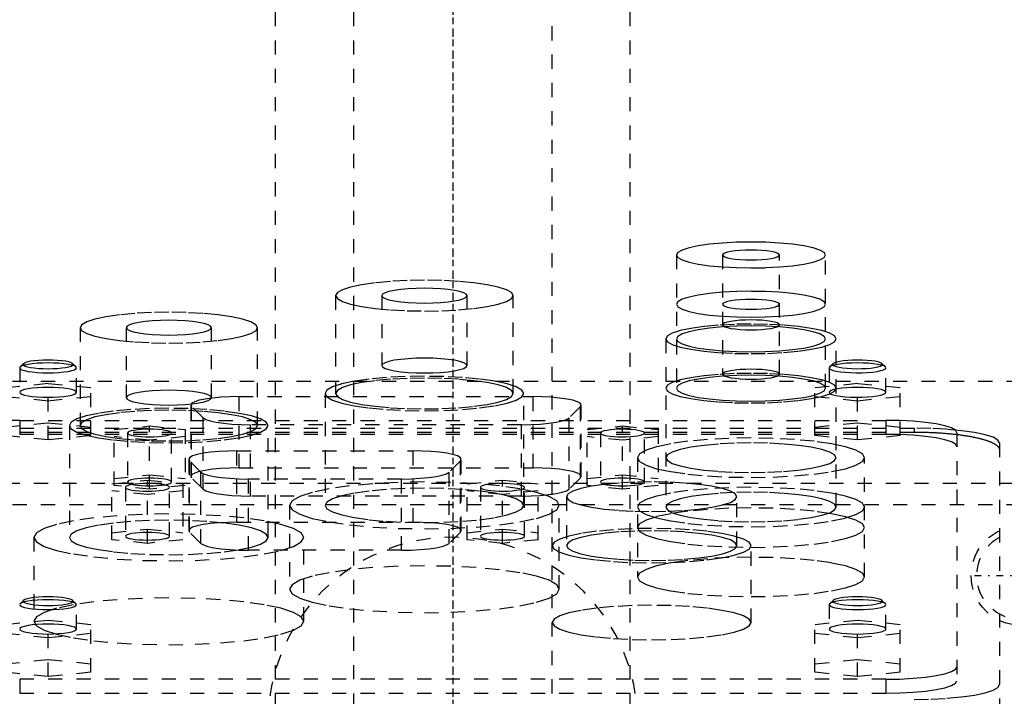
# Model space of a CAD drawing. Extents: x -125 to 125, y -136 to 715.
# Tile 9 of 12: x -30 to 39, y 296 to 344. Entities that reach past the tile are written whole.
import ezdxf

# ---------------------------------------------------------------- set-up
doc = ezdxf.new("R2010")
doc.units = 0
doc.linetypes.add('CENTER', pattern=[1.5, 0.45, -0.5, 0.05, -0.5])
doc.linetypes.add('DASHED', pattern=[2, 1, -1])
doc.layers.add('AM_3', color=7, linetype='DASHED')
doc.layers.add('AM_7', color=7, linetype='CENTER')

msp = doc.modelspace()

# ---------------------------------------------------------------- linework, layer by layer
at = {"layer": 'AM_3', "color": 6, "linetype": 'DASHED'}
for p, q in [((-7, 676.5), (-7, -97.5)), ((7, -97.5), (7, 676.5)), ((-12.5, 664.5), (-12.5, -56.5)), ((12.5, -56.5), (12.5, 664.5)), ((15.75, 327.383), (15.75, 318.001)), ((19, 327.383), (19, 318.986)), ((23, 318.986), (23, 327.383)), ((26.25, 318.001), (26.25, 327.383)), ((-8.25, 324.519), (-8.25, 317.625)), ((-5, 324.519), (-5, 319.595)), ((1, 319.595), (1, 324.519)), ((4.25, 317.625), (4.25, 324.519)), ((-26.25, 322.262), (-26.25, 315.368)), ((-23, 322.262), (-23, 317.337)), ((-17, 317.337), (-17, 322.262)), ((-13.75, 315.368), (-13.75, 322.262)), ((15, 321.474), (15, 309.63)), ((27, 309.63), (27, 321.474)), ((-30.223, 319.732), (-30.469, 319.493)), ((-26.531, 319.493), (-26.777, 319.732)), ((26.777, 319.732), (26.531, 319.493)), ((30.469, 319.493), (30.223, 319.732)), ((-30.5, 319.432), (-30.5, 317.709)), ((-26.5, 317.709), (-26.5, 319.432)), ((26.5, 319.432), (26.5, 317.709)), ((30.5, 317.709), (30.5, 319.432)), ((-45, 318.5), (45, 318.5)), ((-28.5, 318.32), (-31.5, 318.019)), ((-28.5, 314.359), (-28.5, 318.32)), ((-25.5, 318.019), (-28.5, 318.32)), ((28.5, 318.32), (25.5, 318.019)), ((28.5, 314.359), (28.5, 318.32)), ((31.5, 318.019), (28.5, 318.32)), ((-25.5, 314.66), (-25.5, 318.019)), ((-9, 317.625), (-9, 309.747)), ((5, 309.747), (5, 317.625)), ((25.5, 314.66), (25.5, 318.019)), ((31.5, 314.66), (31.5, 318.019)), ((-31.5, 317.417), (-28.5, 317.117)), ((-28.5, 317.117), (-25.5, 317.417)), ((-15.048, 317.404), (5.648, 317.404)), ((-15.048, 312.382), (-15.048, 317.404)), ((5.648, 312.382), (5.648, 317.404)), ((25.5, 317.417), (28.5, 317.117)), ((28.5, 317.117), (31.5, 317.417)), ((-18.448, 316.814), (-18.448, 311.791)), ((-18.396, 311.689), (-18.396, 316.711)), ((-17.585, 315.912), (-18.396, 316.711)), ((8.996, 316.711), (8.185, 315.912)), ((8.996, 311.689), (8.996, 316.711)), ((9.048, 311.791), (9.048, 316.814)), ((-31.5, 315.262), (-28.5, 315.563)), ((-30.5, 315.733), (30.5, 315.733)), ((-30.5, 315.733), (-30.5, 314.748)), ((-28.5, 315.563), (-25.5, 315.262)), ((-17.585, 310.89), (-17.585, 315.912)), ((8.185, 310.89), (8.185, 315.912)), ((25.5, 315.262), (28.5, 315.563)), ((28.5, 315.563), (31.5, 315.262)), ((30.5, 315.733), (30.5, 314.748)), ((-32.5, 315.182), (32.5, 315.182)), ((-32.5, 314.91), (32.5, 314.91)), ((-27, 315.368), (-27, 307.489)), ((-23.85, 315.089), (-21.35, 315.34)), ((-23.85, 311.141), (-23.85, 315.089)), ((-22.9, 314.839), (-22.9, 311.392)), ((-21.35, 315.34), (-18.85, 315.089)), ((-21.35, 310.891), (-21.35, 315.34)), ((-19.8, 311.392), (-19.8, 314.839)), ((-18.85, 315.089), (-18.85, 311.141)), ((-14.237, 310.402), (-14.237, 315.425)), ((4.837, 315.425), (-14.237, 315.425)), ((-13, 307.489), (-13, 315.368)), ((4.837, 310.402), (4.837, 315.425)), ((9.45, 315.089), (11.95, 315.34)), ((9.45, 311.141), (9.45, 315.089)), ((10.4, 314.839), (10.4, 311.392)), ((11.95, 315.34), (14.45, 315.089)), ((11.95, 310.891), (11.95, 315.34)), ((13.5, 311.392), (13.5, 314.839)), ((14.45, 315.089), (14.45, 311.141)), ((32.5, 315.182), (32.5, 314.91)), ((35.5, 314.865), (35.5, 297.383)), ((-28.5, 314.359), (-31.5, 314.66)), ((30.5, 314.748), (-30.5, 314.748)), ((-25.5, 314.66), (-28.5, 314.359)), ((-21.35, 314.337), (-23.85, 314.588)), ((-18.85, 314.588), (-21.35, 314.337)), ((11.95, 314.337), (9.45, 314.588)), ((14.45, 314.588), (11.95, 314.337)), ((28.5, 314.359), (25.5, 314.66)), ((31.5, 314.66), (28.5, 314.359)), ((38.5, 314.14), (38.5, 286.634)), ((-15.198, 313.584), (-2.802, 313.584)), ((-15.198, 308.561), (-15.198, 313.584)), ((-2.802, 308.561), (-2.802, 313.584)), ((-18.598, 312.994), (-18.598, 307.971)), ((-18.546, 307.868), (-18.546, 312.891)), ((-17.735, 312.092), (-18.546, 312.891)), ((0.546, 312.891), (-0.265, 312.092)), ((0.546, 307.868), (0.546, 312.891)), ((0.598, 307.971), (0.598, 312.994)), ((13, 313.103), (13, 304.706)), ((29, 304.706), (29, 313.103)), ((-17.735, 307.07), (-17.735, 312.092)), ((-15.048, 312.382), (5.648, 312.382)), ((-0.265, 307.07), (-0.265, 312.092)), ((-24, 311.269), (-21.5, 311.52)), ((-23.85, 311.642), (-21.35, 311.893)), ((-21.5, 311.52), (-19, 311.269)), ((-21.5, 307.07), (-21.5, 311.52)), ((-21.35, 311.893), (-18.85, 311.642)), ((-17.585, 310.89), (-18.396, 311.689)), ((-14.387, 306.582), (-14.387, 311.604)), ((-3.613, 311.604), (-14.387, 311.604)), ((-3.613, 306.582), (-3.613, 311.604)), ((1, 311.269), (3.5, 311.52)), ((3.5, 311.52), (6, 311.269)), ((3.5, 307.07), (3.5, 311.52)), ((8.996, 311.689), (8.185, 310.89)), ((9.45, 311.642), (11.95, 311.893)), ((11.95, 311.893), (14.45, 311.642)), ((-47.497, 311.3), (47.497, 311.3)), ((-24, 307.321), (-24, 311.269)), ((-21.5, 310.517), (-24, 310.768)), ((-21.35, 310.891), (-23.85, 311.141)), ((-23.05, 311.018), (-23.05, 307.572)), ((-19, 310.768), (-21.5, 310.517)), ((-18.85, 311.141), (-21.35, 310.891)), ((-19.95, 307.572), (-19.95, 311.018)), ((-19, 311.269), (-19, 307.321)), ((1, 307.321), (1, 311.269)), ((3.5, 310.517), (1, 310.768)), ((1.95, 311.018), (1.95, 307.572)), ((6, 310.768), (3.5, 310.517)), ((5.05, 307.572), (5.05, 311.018)), ((6, 307.321), (6, 311.269)), ((11.95, 310.891), (9.45, 311.141)), ((14.45, 311.141), (11.95, 310.891)), ((4.837, 310.402), (-14.237, 310.402)), ((8, 310.357), (8, 306.91)), ((20, 306.91), (20, 310.357)), ((-43, 309.8), (44, 309.8)), ((-11.5, 309.747), (-11.5, 303.838)), ((7.5, 303.838), (7.5, 309.747)), ((-15.198, 308.561), (-2.802, 308.561)), ((-24, 307.822), (-21.5, 308.073)), ((-21.5, 308.073), (-19, 307.822)), ((-17.735, 307.07), (-18.546, 307.868)), ((0.546, 307.868), (-0.265, 307.07)), ((1, 307.822), (3.5, 308.073)), ((3.5, 308.073), (6, 307.822)), ((-29.5, 307.489), (-29.5, 301.581)), ((-21.5, 307.07), (-24, 307.321)), ((-19, 307.321), (-21.5, 307.07)), ((-10.5, 301.581), (-10.5, 307.489)), ((3.5, 307.07), (1, 307.321)), ((6, 307.321), (3.5, 307.07)), ((-3.613, 306.582), (-14.387, 306.582)), ((21, 301.494), (21, 306.91)), ((-30.223, 303.056), (-30.469, 302.817)), ((-26.531, 302.817), (-26.777, 303.056)), ((26.777, 303.056), (26.531, 302.817)), ((30.469, 302.817), (30.223, 303.056)), ((-30.469, 302.817), (-30.5, 302.756)), ((-26.5, 301.032), (-26.5, 302.756)), ((26.531, 302.817), (26.5, 302.756)), ((26.5, 302.756), (26.5, 301.032)), ((30.5, 301.032), (30.5, 302.756)), ((-28.5, 301.643), (-31.5, 301.342)), ((-28.5, 297.689), (-28.5, 301.643)), ((-25.5, 301.342), (-28.5, 301.643)), ((28.5, 301.643), (25.5, 301.342)), ((28.5, 297.689), (28.5, 301.643)), ((31.5, 301.342), (28.5, 301.643)), ((-25.5, 297.99), (-25.5, 301.342)), ((25.5, 297.99), (25.5, 301.342)), ((31.5, 297.99), (31.5, 301.342)), ((-31.5, 300.741), (-28.5, 300.44)), ((-28.5, 300.44), (-25.5, 300.741)), ((25.5, 300.741), (28.5, 300.44)), ((28.5, 300.44), (31.5, 300.741)), ((-31.5, 298.591), (-28.5, 298.892)), ((-28.5, 298.892), (-25.5, 298.591)), ((25.5, 298.591), (28.5, 298.892)), ((28.5, 298.892), (31.5, 298.591)), ((-28.5, 297.689), (-31.5, 297.99)), ((30.5, 297.5), (-30.5, 297.5)), ((-30.5, 297.5), (-30.5, 296.515)), ((-25.5, 297.99), (-28.5, 297.689)), ((28.5, 297.689), (25.5, 297.99)), ((31.5, 297.99), (28.5, 297.689)), ((30.5, 297.5), (30.5, 296.515)), ((-30.5, 296.515), (30.5, 296.515))]:
    msp.add_line(p, q, dxfattribs=at)
for points in [[(15.75, 327.383), (15.851, 327.205), (16.15, 327.034), (16.635, 326.876), (17.288, 326.738), (18.083, 326.625), (18.991, 326.541), (19.976, 326.489), (21, 326.471), (22.024, 326.489), (23.009, 326.541), (23.917, 326.625), (24.712, 326.738), (25.365, 326.876), (25.85, 327.034), (26.149, 327.205), (26.25, 327.383), (26.149, 327.561), (25.85, 327.732), (25.365, 327.889), (24.712, 328.028), (23.917, 328.141), (23.009, 328.225), (22.024, 328.277), (21, 328.295), (19.976, 328.277), (18.991, 328.225), (18.083, 328.141), (17.288, 328.028), (16.635, 327.889), (16.15, 327.732), (15.851, 327.561)], [(19, 327.383), (19.038, 327.315), (19.152, 327.25), (19.337, 327.19), (19.586, 327.137), (19.889, 327.094), (20.235, 327.062), (20.61, 327.042), (21, 327.036), (21.39, 327.042), (21.765, 327.062), (22.111, 327.094), (22.414, 327.137), (22.663, 327.19), (22.848, 327.25), (22.962, 327.315), (23, 327.383), (22.962, 327.451), (22.848, 327.516), (22.663, 327.576), (22.414, 327.628), (22.111, 327.672), (21.765, 327.704), (21.39, 327.723), (21, 327.73), (20.61, 327.723), (20.235, 327.704), (19.889, 327.672), (19.586, 327.628), (19.337, 327.576), (19.152, 327.516), (19.038, 327.451)], [(-8.25, 324.519), (-8.13, 324.307), (-7.774, 324.104), (-7.197, 323.916), (-6.419, 323.752), (-5.472, 323.617), (-4.392, 323.516), (-3.219, 323.455), (-2, 323.434), (-0.781, 323.455), (0.392, 323.516), (1.472, 323.617), (2.419, 323.752), (3.197, 323.916), (3.774, 324.104), (4.13, 324.307), (4.25, 324.519), (4.13, 324.731), (3.774, 324.934), (3.197, 325.122), (2.419, 325.287), (1.472, 325.422), (0.392, 325.522), (-0.781, 325.584), (-2, 325.604), (-3.219, 325.584), (-4.392, 325.522), (-5.472, 325.422), (-6.419, 325.287), (-7.197, 325.122), (-7.774, 324.934), (-8.13, 324.731)], [(-5, 324.519), (-4.942, 324.418), (-4.772, 324.32), (-4.494, 324.23), (-4.121, 324.151), (-3.667, 324.086), (-3.148, 324.038), (-2.585, 324.008), (-2, 323.998), (-1.415, 324.008), (-0.852, 324.038), (-0.333, 324.086), (0.121, 324.151), (0.494, 324.23), (0.772, 324.32), (0.942, 324.418), (1, 324.519), (0.942, 324.621), (0.772, 324.719), (0.494, 324.809), (0.121, 324.888), (-0.333, 324.952), (-0.852, 325), (-1.415, 325.03), (-2, 325.04), (-2.585, 325.03), (-3.148, 325), (-3.667, 324.952), (-4.121, 324.888), (-4.494, 324.809), (-4.772, 324.719), (-4.942, 324.621)], [(15.75, 323.91), (15.851, 323.732), (16.15, 323.561), (16.635, 323.403), (17.288, 323.265), (18.083, 323.152), (18.991, 323.068), (19.976, 323.016), (21, 322.998), (22.024, 323.016), (23.009, 323.068), (23.917, 323.152), (24.712, 323.265), (25.365, 323.403), (25.85, 323.561), (26.149, 323.732), (26.25, 323.91), (26.149, 324.088), (25.85, 324.259), (25.365, 324.416), (24.712, 324.555), (23.917, 324.668), (23.009, 324.752), (22.024, 324.804), (21, 324.822), (19.976, 324.804), (18.991, 324.752), (18.083, 324.668), (17.288, 324.555), (16.635, 324.416), (16.15, 324.259), (15.851, 324.088)], [(19, 323.91), (19.038, 323.842), (19.152, 323.777), (19.337, 323.717), (19.586, 323.664), (19.889, 323.621), (20.235, 323.589), (20.61, 323.569), (21, 323.563), (21.39, 323.569), (21.765, 323.589), (22.111, 323.621), (22.414, 323.664), (22.663, 323.717), (22.848, 323.777), (22.962, 323.842), (23, 323.91), (22.962, 323.978), (22.848, 324.043), (22.663, 324.103), (22.414, 324.155), (22.111, 324.199), (21.765, 324.231), (21.39, 324.251), (21, 324.257), (20.61, 324.251), (20.235, 324.231), (19.889, 324.199), (19.586, 324.155), (19.337, 324.103), (19.152, 324.043), (19.038, 323.978)], [(-26.25, 322.262), (-26.13, 322.05), (-25.774, 321.847), (-25.197, 321.659), (-24.419, 321.495), (-23.472, 321.36), (-22.392, 321.259), (-21.219, 321.198), (-20, 321.177), (-18.781, 321.198), (-17.608, 321.259), (-16.528, 321.36), (-15.581, 321.495), (-14.803, 321.659), (-14.226, 321.847), (-13.87, 322.05), (-13.75, 322.262), (-13.87, 322.474), (-14.226, 322.677), (-14.803, 322.865), (-15.581, 323.03), (-16.528, 323.165), (-17.608, 323.265), (-18.781, 323.327), (-20, 323.347), (-21.219, 323.327), (-22.392, 323.265), (-23.472, 323.165), (-24.419, 323.03), (-25.197, 322.865), (-25.774, 322.677), (-26.13, 322.474)], [(-23, 322.262), (-22.942, 322.161), (-22.772, 322.063), (-22.494, 321.973), (-22.121, 321.894), (-21.667, 321.829), (-21.148, 321.781), (-20.585, 321.751), (-20, 321.741), (-19.415, 321.751), (-18.852, 321.781), (-18.333, 321.829), (-17.879, 321.894), (-17.506, 321.973), (-17.228, 322.063), (-17.058, 322.161), (-17, 322.262), (-17.058, 322.364), (-17.228, 322.462), (-17.506, 322.552), (-17.879, 322.631), (-18.333, 322.695), (-18.852, 322.743), (-19.415, 322.773), (-20, 322.783), (-20.585, 322.773), (-21.148, 322.743), (-21.667, 322.695), (-22.121, 322.631), (-22.494, 322.552), (-22.772, 322.462), (-22.942, 322.364)], [(15, 321.474), (15.115, 321.271), (15.457, 321.075), (16.011, 320.895), (16.757, 320.737), (17.667, 320.608), (18.704, 320.511), (19.829, 320.452), (21, 320.432), (22.171, 320.452), (23.296, 320.511), (24.333, 320.608), (25.243, 320.737), (25.989, 320.895), (26.543, 321.075), (26.885, 321.271), (27, 321.474), (26.885, 321.677), (26.543, 321.873), (25.989, 322.053), (25.243, 322.211), (24.333, 322.34), (23.296, 322.437), (22.171, 322.496), (21, 322.516), (19.829, 322.496), (18.704, 322.437), (17.667, 322.34), (16.757, 322.211), (16.011, 322.053), (15.457, 321.873), (15.115, 321.677)], [(19, 322.459), (19.038, 322.391), (19.152, 322.326), (19.337, 322.266), (19.586, 322.213), (19.889, 322.17), (20.235, 322.138), (20.61, 322.118), (21, 322.112), (21.39, 322.118), (21.765, 322.138), (22.111, 322.17), (22.414, 322.213), (22.663, 322.266), (22.848, 322.326), (22.962, 322.391), (23, 322.459), (22.962, 322.527), (22.848, 322.592), (22.663, 322.652), (22.414, 322.704), (22.111, 322.748), (21.765, 322.78), (21.39, 322.799), (21, 322.806), (20.61, 322.799), (20.235, 322.78), (19.889, 322.748), (19.586, 322.704), (19.337, 322.652), (19.152, 322.592), (19.038, 322.527)], [(15.75, 321.474), (15.851, 321.296), (16.15, 321.125), (16.635, 320.968), (17.288, 320.829), (18.083, 320.716), (18.991, 320.632), (19.976, 320.58), (21, 320.562), (22.024, 320.58), (23.009, 320.632), (23.917, 320.716), (24.712, 320.829), (25.365, 320.968), (25.85, 321.125), (26.149, 321.296), (26.25, 321.474), (26.149, 321.652), (25.85, 321.823), (25.365, 321.981), (24.712, 322.119), (23.917, 322.232), (23.009, 322.316), (22.024, 322.368), (21, 322.386), (19.976, 322.368), (18.991, 322.316), (18.083, 322.232), (17.288, 322.119), (16.635, 321.981), (16.15, 321.823), (15.851, 321.652)], [(-26.5, 319.432), (-26.538, 319.5), (-26.652, 319.565), (-26.837, 319.625), (-27.086, 319.678), (-27.389, 319.721), (-27.735, 319.753), (-28.11, 319.773), (-28.5, 319.78), (-28.89, 319.773), (-29.265, 319.753), (-29.611, 319.721), (-29.914, 319.678), (-30.163, 319.625), (-30.348, 319.565), (-30.462, 319.5), (-30.5, 319.432), (-30.462, 319.364), (-30.348, 319.299), (-30.163, 319.239), (-29.914, 319.187), (-29.611, 319.143), (-29.265, 319.111), (-28.89, 319.092), (-28.5, 319.085), (-28.11, 319.092), (-27.735, 319.111), (-27.389, 319.143), (-27.086, 319.187), (-26.837, 319.239), (-26.652, 319.299), (-26.538, 319.364)], [(-26.75, 319.678), (-26.784, 319.738), (-26.883, 319.795), (-27.045, 319.847), (-27.263, 319.893), (-27.528, 319.931), (-27.83, 319.959), (-28.159, 319.976), (-28.5, 319.982), (-28.841, 319.976), (-29.17, 319.959), (-29.472, 319.931), (-29.737, 319.893), (-29.955, 319.847), (-30.117, 319.795), (-30.216, 319.738), (-30.25, 319.678), (-30.216, 319.619), (-30.117, 319.562), (-29.955, 319.51), (-29.737, 319.464), (-29.472, 319.426), (-29.17, 319.398), (-28.841, 319.38), (-28.5, 319.375), (-28.159, 319.38), (-27.83, 319.398), (-27.528, 319.426), (-27.263, 319.464), (-27.045, 319.51), (-26.883, 319.562), (-26.784, 319.619)], [(-5, 319.595), (-4.942, 319.493), (-4.772, 319.396), (-4.494, 319.306), (-4.121, 319.227), (-3.667, 319.162), (-3.148, 319.114), (-2.585, 319.084), (-2, 319.074), (-1.415, 319.084), (-0.852, 319.114), (-0.333, 319.162), (0.121, 319.227), (0.494, 319.306), (0.772, 319.396), (0.942, 319.493), (1, 319.595), (0.942, 319.697), (0.772, 319.794), (0.494, 319.885), (0.121, 319.963), (-0.333, 320.028), (-0.852, 320.076), (-1.415, 320.106), (-2, 320.116), (-2.585, 320.106), (-3.148, 320.076), (-3.667, 320.028), (-4.121, 319.963), (-4.494, 319.885), (-4.772, 319.794), (-4.942, 319.697)], [(15, 318.001), (15.115, 317.798), (15.457, 317.602), (16.011, 317.422), (16.757, 317.264), (17.667, 317.135), (18.704, 317.038), (19.829, 316.979), (21, 316.959), (22.171, 316.979), (23.296, 317.038), (24.333, 317.135), (25.243, 317.264), (25.989, 317.422), (26.543, 317.602), (26.885, 317.798), (27, 318.001), (26.885, 318.204), (26.543, 318.4), (25.989, 318.58), (25.243, 318.738), (24.333, 318.867), (23.296, 318.964), (22.171, 319.023), (21, 319.043), (19.829, 319.023), (18.704, 318.964), (17.667, 318.867), (16.757, 318.738), (16.011, 318.58), (15.457, 318.4), (15.115, 318.204)], [(19, 318.986), (19.038, 318.918), (19.152, 318.853), (19.337, 318.793), (19.586, 318.74), (19.889, 318.697), (20.235, 318.665), (20.61, 318.645), (21, 318.639), (21.39, 318.645), (21.765, 318.665), (22.111, 318.697), (22.414, 318.74), (22.663, 318.793), (22.848, 318.853), (22.962, 318.918), (23, 318.986), (22.962, 319.054), (22.848, 319.119), (22.663, 319.179), (22.414, 319.231), (22.111, 319.275), (21.765, 319.307), (21.39, 319.326), (21, 319.333), (20.61, 319.326), (20.235, 319.307), (19.889, 319.275), (19.586, 319.231), (19.337, 319.179), (19.152, 319.119), (19.038, 319.054)], [(-9, 317.625), (-8.865, 317.388), (-8.467, 317.16), (-7.82, 316.95), (-6.95, 316.766), (-5.889, 316.615), (-4.679, 316.502), (-3.366, 316.433), (-2, 316.41), (-0.634, 316.433), (0.679, 316.502), (1.889, 316.615), (2.95, 316.766), (3.82, 316.95), (4.467, 317.16), (4.865, 317.388), (5, 317.625), (4.865, 317.863), (4.467, 318.091), (3.82, 318.301), (2.95, 318.485), (1.889, 318.636), (0.679, 318.749), (-0.634, 318.818), (-2, 318.841), (-3.366, 318.818), (-4.679, 318.749), (-5.889, 318.636), (-6.95, 318.485), (-7.82, 318.301), (-8.467, 318.091), (-8.865, 317.863)], [(-8.25, 317.625), (-8.13, 317.414), (-7.774, 317.21), (-7.197, 317.023), (-6.419, 316.858), (-5.472, 316.723), (-4.392, 316.623), (-3.219, 316.561), (-2, 316.54), (-0.781, 316.561), (0.392, 316.623), (1.472, 316.723), (2.419, 316.858), (3.197, 317.023), (3.774, 317.21), (4.13, 317.414), (4.25, 317.625), (4.13, 317.837), (3.774, 318.041), (3.197, 318.228), (2.419, 318.393), (1.472, 318.528), (0.392, 318.628), (-0.781, 318.69), (-2, 318.711), (-3.219, 318.69), (-4.392, 318.628), (-5.472, 318.528), (-6.419, 318.393), (-7.197, 318.228), (-7.774, 318.041), (-8.13, 317.837)], [(15.75, 318.001), (15.851, 317.823), (16.15, 317.652), (16.635, 317.495), (17.288, 317.356), (18.083, 317.243), (18.991, 317.159), (19.976, 317.107), (21, 317.089), (22.024, 317.107), (23.009, 317.159), (23.917, 317.243), (24.712, 317.356), (25.365, 317.495), (25.85, 317.652), (26.149, 317.823), (26.25, 318.001), (26.149, 318.179), (25.85, 318.35), (25.365, 318.508), (24.712, 318.646), (23.917, 318.759), (23.009, 318.843), (22.024, 318.895), (21, 318.913), (19.976, 318.895), (18.991, 318.843), (18.083, 318.759), (17.288, 318.646), (16.635, 318.508), (16.15, 318.35), (15.851, 318.179)], [(-23, 317.337), (-22.942, 317.236), (-22.772, 317.138), (-22.494, 317.048), (-22.121, 316.969), (-21.667, 316.904), (-21.148, 316.856), (-20.585, 316.826), (-20, 316.816), (-19.415, 316.826), (-18.852, 316.856), (-18.333, 316.904), (-17.879, 316.969), (-17.506, 317.048), (-17.228, 317.138), (-17.058, 317.236), (-17, 317.337), (-17.058, 317.439), (-17.228, 317.537), (-17.506, 317.627), (-17.879, 317.706), (-18.333, 317.77), (-18.852, 317.819), (-19.415, 317.848), (-20, 317.858), (-20.585, 317.848), (-21.148, 317.819), (-21.667, 317.77), (-22.121, 317.706), (-22.494, 317.627), (-22.772, 317.537), (-22.942, 317.439)], [(-27, 315.368), (-26.865, 315.13), (-26.467, 314.902), (-25.82, 314.692), (-24.95, 314.508), (-23.889, 314.357), (-22.679, 314.245), (-21.366, 314.175), (-20, 314.152), (-18.634, 314.175), (-17.321, 314.245), (-16.111, 314.357), (-15.05, 314.508), (-14.18, 314.692), (-13.533, 314.902), (-13.135, 315.13), (-13, 315.368), (-13.135, 315.605), (-13.533, 315.833), (-14.18, 316.043), (-15.05, 316.227), (-16.111, 316.378), (-17.321, 316.491), (-18.634, 316.56), (-20, 316.583), (-21.366, 316.56), (-22.679, 316.491), (-23.889, 316.378), (-24.95, 316.227), (-25.82, 316.043), (-26.467, 315.833), (-26.865, 315.605)], [(-26.25, 315.368), (-26.13, 315.156), (-25.774, 314.952), (-25.197, 314.765), (-24.419, 314.6), (-23.472, 314.465), (-22.392, 314.365), (-21.219, 314.303), (-20, 314.282), (-18.781, 314.303), (-17.608, 314.365), (-16.528, 314.465), (-15.581, 314.6), (-14.803, 314.765), (-14.226, 314.952), (-13.87, 315.156), (-13.75, 315.368), (-13.87, 315.579), (-14.226, 315.783), (-14.803, 315.971), (-15.581, 316.135), (-16.528, 316.27), (-17.608, 316.37), (-18.781, 316.432), (-20, 316.453), (-21.219, 316.432), (-22.392, 316.37), (-23.472, 316.27), (-24.419, 316.135), (-25.197, 315.971), (-25.774, 315.783), (-26.13, 315.579)], [(13, 313.103), (13.154, 312.832), (13.609, 312.572), (14.348, 312.331), (15.343, 312.121), (16.555, 311.948), (17.939, 311.82), (19.439, 311.741), (21, 311.714), (22.561, 311.741), (24.061, 311.82), (25.445, 311.948), (26.657, 312.121), (27.652, 312.331), (28.391, 312.572), (28.846, 312.832), (29, 313.103), (28.846, 313.374), (28.391, 313.635), (27.652, 313.875), (26.657, 314.085), (25.445, 314.258), (24.061, 314.387), (22.561, 314.466), (21, 314.492), (19.439, 314.466), (17.939, 314.387), (16.555, 314.258), (15.343, 314.085), (14.348, 313.875), (13.609, 313.635), (13.154, 313.374)], [(15, 313.103), (15.115, 312.9), (15.457, 312.704), (16.011, 312.524), (16.757, 312.366), (17.667, 312.237), (18.704, 312.141), (19.829, 312.081), (21, 312.061), (22.171, 312.081), (23.296, 312.141), (24.333, 312.237), (25.243, 312.366), (25.989, 312.524), (26.543, 312.704), (26.885, 312.9), (27, 313.103), (26.885, 313.306), (26.543, 313.502), (25.989, 313.682), (25.243, 313.84), (24.333, 313.969), (23.296, 314.066), (22.171, 314.125), (21, 314.145), (19.829, 314.125), (18.704, 314.066), (17.667, 313.969), (16.757, 313.84), (16.011, 313.682), (15.457, 313.502), (15.115, 313.306)], [(-19.8, 311.392), (-19.83, 311.444), (-19.918, 311.495), (-20.061, 311.541), (-20.254, 311.582), (-20.489, 311.616), (-20.757, 311.641), (-21.048, 311.656), (-21.35, 311.661), (-21.652, 311.656), (-21.943, 311.641), (-22.211, 311.616), (-22.446, 311.582), (-22.639, 311.541), (-22.782, 311.495), (-22.87, 311.444), (-22.9, 311.392), (-22.87, 311.339), (-22.782, 311.289), (-22.639, 311.242), (-22.446, 311.202), (-22.211, 311.168), (-21.943, 311.143), (-21.652, 311.128), (-21.35, 311.123), (-21.048, 311.128), (-20.757, 311.143), (-20.489, 311.168), (-20.254, 311.202), (-20.061, 311.242), (-19.918, 311.289), (-19.83, 311.339)], [(-11.5, 309.747), (-11.317, 309.425), (-10.777, 309.116), (-9.899, 308.831), (-8.718, 308.581), (-7.278, 308.375), (-5.635, 308.223), (-3.853, 308.129), (-2, 308.097), (-0.147, 308.129), (1.635, 308.223), (3.278, 308.375), (4.718, 308.581), (5.899, 308.831), (6.777, 309.116), (7.317, 309.425), (7.5, 309.747), (7.317, 310.069), (6.777, 310.378), (5.899, 310.664), (4.718, 310.914), (3.278, 311.119), (1.635, 311.271), (-0.147, 311.365), (-2, 311.397), (-3.853, 311.365), (-5.635, 311.271), (-7.278, 311.119), (-8.718, 310.914), (-9.899, 310.664), (-10.777, 310.378), (-11.317, 310.069)], [(8, 310.357), (8.115, 310.154), (8.457, 309.958), (9.011, 309.778), (9.757, 309.62), (10.667, 309.491), (11.704, 309.394), (12.829, 309.335), (14, 309.315), (15.171, 309.335), (16.296, 309.394), (17.333, 309.491), (18.243, 309.62), (18.989, 309.778), (19.543, 309.958), (19.885, 310.154), (20, 310.357), (19.885, 310.56), (19.543, 310.756), (18.989, 310.936), (18.243, 311.094), (17.333, 311.223), (16.296, 311.32), (15.171, 311.379), (14, 311.399), (12.829, 311.379), (11.704, 311.32), (10.667, 311.223), (9.757, 311.094), (9.011, 310.936), (8.457, 310.756), (8.115, 310.56)], [(13.5, 311.392), (13.47, 311.444), (13.382, 311.495), (13.239, 311.541), (13.046, 311.582), (12.811, 311.616), (12.543, 311.641), (12.252, 311.656), (11.95, 311.661), (11.648, 311.656), (11.357, 311.641), (11.089, 311.616), (10.854, 311.582), (10.661, 311.541), (10.518, 311.495), (10.43, 311.444), (10.4, 311.392), (10.43, 311.339), (10.518, 311.289), (10.661, 311.242), (10.854, 311.202), (11.089, 311.168), (11.357, 311.143), (11.648, 311.128), (11.95, 311.123), (12.252, 311.128), (12.543, 311.143), (12.811, 311.168), (13.046, 311.202), (13.239, 311.242), (13.382, 311.289), (13.47, 311.339)], [(-19.95, 311.018), (-19.98, 311.071), (-20.068, 311.121), (-20.211, 311.168), (-20.404, 311.209), (-20.639, 311.242), (-20.907, 311.267), (-21.198, 311.282), (-21.5, 311.288), (-21.802, 311.282), (-22.093, 311.267), (-22.361, 311.242), (-22.596, 311.209), (-22.789, 311.168), (-22.932, 311.121), (-23.02, 311.071), (-23.05, 311.018), (-23.02, 310.966), (-22.932, 310.915), (-22.789, 310.869), (-22.596, 310.828), (-22.361, 310.795), (-22.093, 310.77), (-21.802, 310.754), (-21.5, 310.749), (-21.198, 310.754), (-20.907, 310.77), (-20.639, 310.795), (-20.404, 310.828), (-20.211, 310.869), (-20.068, 310.915), (-19.98, 310.966)], [(-9, 309.747), (-8.865, 309.51), (-8.467, 309.282), (-7.82, 309.072), (-6.95, 308.888), (-5.889, 308.736), (-4.679, 308.624), (-3.366, 308.555), (-2, 308.531), (-0.634, 308.555), (0.679, 308.624), (1.889, 308.736), (2.95, 308.888), (3.82, 309.072), (4.467, 309.282), (4.865, 309.51), (5, 309.747), (4.865, 309.984), (4.467, 310.212), (3.82, 310.422), (2.95, 310.607), (1.889, 310.758), (0.679, 310.87), (-0.634, 310.939), (-2, 310.963), (-3.366, 310.939), (-4.679, 310.87), (-5.889, 310.758), (-6.95, 310.607), (-7.82, 310.422), (-8.467, 310.212), (-8.865, 309.984)], [(13, 309.63), (13.154, 309.359), (13.609, 309.099), (14.348, 308.858), (15.343, 308.648), (16.555, 308.475), (17.939, 308.347), (19.439, 308.268), (21, 308.241), (22.561, 308.268), (24.061, 308.347), (25.445, 308.475), (26.657, 308.648), (27.652, 308.858), (28.391, 309.099), (28.846, 309.359), (29, 309.63), (28.846, 309.901), (28.391, 310.162), (27.652, 310.402), (26.657, 310.613), (25.445, 310.785), (24.061, 310.914), (22.561, 310.993), (21, 311.019), (19.439, 310.993), (17.939, 310.914), (16.555, 310.785), (15.343, 310.613), (14.348, 310.402), (13.609, 310.162), (13.154, 309.901)], [(15, 309.63), (15.115, 309.427), (15.457, 309.231), (16.011, 309.051), (16.757, 308.893), (17.667, 308.764), (18.704, 308.668), (19.829, 308.608), (21, 308.588), (22.171, 308.608), (23.296, 308.668), (24.333, 308.764), (25.243, 308.893), (25.989, 309.051), (26.543, 309.231), (26.885, 309.427), (27, 309.63), (26.885, 309.833), (26.543, 310.029), (25.989, 310.209), (25.243, 310.367), (24.333, 310.496), (23.296, 310.593), (22.171, 310.652), (21, 310.672), (19.829, 310.652), (18.704, 310.593), (17.667, 310.496), (16.757, 310.367), (16.011, 310.209), (15.457, 310.029), (15.115, 309.833)], [(13, 308.179), (13.154, 307.908), (13.609, 307.648), (14.348, 307.408), (15.343, 307.197), (16.555, 307.024), (17.939, 306.896), (19.439, 306.817), (21, 306.79), (22.561, 306.817), (24.061, 306.896), (25.445, 307.024), (26.657, 307.197), (27.652, 307.408), (28.391, 307.648), (28.846, 307.908), (29, 308.179), (28.846, 308.45), (28.391, 308.711), (27.652, 308.951), (26.657, 309.162), (25.445, 309.334), (24.061, 309.463), (22.561, 309.542), (21, 309.568), (19.439, 309.542), (17.939, 309.463), (16.555, 309.334), (15.343, 309.162), (14.348, 308.951), (13.609, 308.711), (13.154, 308.45)], [(-29.5, 307.489), (-29.317, 307.167), (-28.777, 306.858), (-27.899, 306.573), (-26.718, 306.323), (-25.278, 306.118), (-23.635, 305.965), (-21.853, 305.871), (-20, 305.839), (-18.147, 305.871), (-16.365, 305.965), (-14.722, 306.118), (-13.282, 306.323), (-12.101, 306.573), (-11.223, 306.858), (-10.683, 307.167), (-10.5, 307.489), (-10.683, 307.811), (-11.223, 308.12), (-12.101, 308.406), (-13.282, 308.656), (-14.722, 308.861), (-16.365, 309.013), (-18.147, 309.107), (-20, 309.139), (-21.853, 309.107), (-23.635, 309.013), (-25.278, 308.861), (-26.718, 308.656), (-27.899, 308.406), (-28.777, 308.12), (-29.317, 307.811)], [(-27, 307.489), (-26.865, 307.252), (-26.467, 307.024), (-25.82, 306.814), (-24.95, 306.63), (-23.889, 306.478), (-22.679, 306.366), (-21.366, 306.297), (-20, 306.274), (-18.634, 306.297), (-17.321, 306.366), (-16.111, 306.478), (-15.05, 306.63), (-14.18, 306.814), (-13.533, 307.024), (-13.135, 307.252), (-13, 307.489), (-13.135, 307.726), (-13.533, 307.954), (-14.18, 308.164), (-15.05, 308.349), (-16.111, 308.5), (-17.321, 308.612), (-18.634, 308.681), (-20, 308.705), (-21.366, 308.681), (-22.679, 308.612), (-23.889, 308.5), (-24.95, 308.349), (-25.82, 308.164), (-26.467, 307.954), (-26.865, 307.726)], [(7, 306.91), (7.135, 306.673), (7.533, 306.445), (8.18, 306.235), (9.05, 306.051), (10.111, 305.9), (11.321, 305.787), (12.634, 305.718), (14, 305.695), (15.366, 305.718), (16.679, 305.787), (17.889, 305.9), (18.95, 306.051), (19.82, 306.235), (20.467, 306.445), (20.865, 306.673), (21, 306.91), (20.865, 307.147), (20.467, 307.375), (19.82, 307.586), (18.95, 307.77), (17.889, 307.921), (16.679, 308.033), (15.366, 308.102), (14, 308.126), (12.634, 308.102), (11.321, 308.033), (10.111, 307.921), (9.05, 307.77), (8.18, 307.586), (7.533, 307.375), (7.135, 307.147)], [(8, 306.91), (8.115, 306.707), (8.457, 306.511), (9.011, 306.331), (9.757, 306.173), (10.667, 306.044), (11.704, 305.948), (12.829, 305.888), (14, 305.868), (15.171, 305.888), (16.296, 305.948), (17.333, 306.044), (18.243, 306.173), (18.989, 306.331), (19.543, 306.511), (19.885, 306.707), (20, 306.91), (19.885, 307.113), (19.543, 307.309), (18.989, 307.489), (18.243, 307.647), (17.333, 307.777), (16.296, 307.873), (15.171, 307.932), (14, 307.952), (12.829, 307.932), (11.704, 307.873), (10.667, 307.777), (9.757, 307.647), (9.011, 307.489), (8.457, 307.309), (8.115, 307.113)], [(-19.95, 307.572), (-19.98, 307.624), (-20.068, 307.675), (-20.211, 307.721), (-20.404, 307.762), (-20.639, 307.795), (-20.907, 307.82), (-21.198, 307.836), (-21.5, 307.841), (-21.802, 307.836), (-22.093, 307.82), (-22.361, 307.795), (-22.596, 307.762), (-22.789, 307.721), (-22.932, 307.675), (-23.02, 307.624), (-23.05, 307.572), (-23.02, 307.519), (-22.932, 307.469), (-22.789, 307.422), (-22.596, 307.381), (-22.361, 307.348), (-22.093, 307.323), (-21.802, 307.308), (-21.5, 307.302), (-21.198, 307.308), (-20.907, 307.323), (-20.639, 307.348), (-20.404, 307.381), (-20.211, 307.422), (-20.068, 307.469), (-19.98, 307.519)], [(5.05, 307.572), (5.02, 307.624), (4.932, 307.675), (4.789, 307.721), (4.596, 307.762), (4.361, 307.795), (4.093, 307.82), (3.802, 307.836), (3.5, 307.841), (3.198, 307.836), (2.907, 307.82), (2.639, 307.795), (2.404, 307.762), (2.211, 307.721), (2.068, 307.675), (1.98, 307.624), (1.95, 307.572), (1.98, 307.519), (2.068, 307.469), (2.211, 307.422), (2.404, 307.381), (2.639, 307.348), (2.907, 307.323), (3.198, 307.308), (3.5, 307.302), (3.802, 307.308), (4.093, 307.323), (4.361, 307.348), (4.596, 307.381), (4.789, 307.422), (4.932, 307.469), (5.02, 307.519)], [(13, 304.706), (13.154, 304.435), (13.609, 304.175), (14.348, 303.935), (15.343, 303.724), (16.555, 303.551), (17.939, 303.423), (19.439, 303.344), (21, 303.317), (22.561, 303.344), (24.061, 303.423), (25.445, 303.551), (26.657, 303.724), (27.652, 303.935), (28.391, 304.175), (28.846, 304.435), (29, 304.706), (28.846, 304.977), (28.391, 305.238), (27.652, 305.478), (26.657, 305.689), (25.445, 305.861), (24.061, 305.99), (22.561, 306.069), (21, 306.096), (19.439, 306.069), (17.939, 305.99), (16.555, 305.861), (15.343, 305.689), (14.348, 305.478), (13.609, 305.238), (13.154, 304.977)], [(-11.5, 303.838), (-11.317, 303.516), (-10.777, 303.207), (-9.899, 302.922), (-8.718, 302.672), (-7.278, 302.466), (-5.635, 302.314), (-3.853, 302.22), (-2, 302.188), (-0.147, 302.22), (1.635, 302.314), (3.278, 302.466), (4.718, 302.672), (5.899, 302.922), (6.777, 303.207), (7.317, 303.516), (7.5, 303.838), (7.317, 304.16), (6.777, 304.469), (5.899, 304.755), (4.718, 305.005), (3.278, 305.21), (1.635, 305.362), (-0.147, 305.456), (-2, 305.488), (-3.853, 305.456), (-5.635, 305.362), (-7.278, 305.21), (-8.718, 305.005), (-9.899, 304.755), (-10.777, 304.469), (-11.317, 304.16)], [(-29.5, 301.581), (-29.317, 301.259), (-28.777, 300.949), (-27.899, 300.664), (-26.718, 300.414), (-25.278, 300.209), (-23.635, 300.057), (-21.853, 299.963), (-20, 299.931), (-18.147, 299.963), (-16.365, 300.057), (-14.722, 300.209), (-13.282, 300.414), (-12.101, 300.664), (-11.223, 300.949), (-10.683, 301.259), (-10.5, 301.581), (-10.683, 301.903), (-11.223, 302.212), (-12.101, 302.497), (-13.282, 302.747), (-14.722, 302.952), (-16.365, 303.105), (-18.147, 303.199), (-20, 303.23), (-21.853, 303.199), (-23.635, 303.105), (-25.278, 302.952), (-26.718, 302.747), (-27.899, 302.497), (-28.777, 302.212), (-29.317, 301.903)], [(7, 301.494), (7.135, 301.257), (7.533, 301.029), (8.18, 300.819), (9.05, 300.634), (10.111, 300.483), (11.321, 300.371), (12.634, 300.302), (14, 300.278), (15.366, 300.302), (16.679, 300.371), (17.889, 300.483), (18.95, 300.634), (19.82, 300.819), (20.467, 301.029), (20.865, 301.257), (21, 301.494), (20.865, 301.731), (20.467, 301.959), (19.82, 302.169), (18.95, 302.353), (17.889, 302.505), (16.679, 302.617), (15.366, 302.686), (14, 302.71), (12.634, 302.686), (11.321, 302.617), (10.111, 302.505), (9.05, 302.353), (8.18, 302.169), (7.533, 301.959), (7.135, 301.731)]]:
    msp.add_lwpolyline(points, close=True, dxfattribs=at)
for points in [[(28.5, 319.78), (28.11, 319.773), (27.735, 319.753), (27.389, 319.721), (27.086, 319.678), (26.837, 319.625), (26.652, 319.565), (26.538, 319.5), (26.5, 319.432)], [(26.777, 319.732), (26.75, 319.678), (26.779, 319.624), (26.862, 319.571), (26.999, 319.522)], [(26.999, 319.522), (27.206, 319.474), (27.464, 319.434), (27.763, 319.403), (28.091, 319.383), (28.435, 319.375), (28.781, 319.378), (29.117, 319.394), (29.428, 319.421), (29.703, 319.458), (29.93, 319.503), (30.101, 319.556), (30.209, 319.613), (30.25, 319.673), (30.221, 319.733), (30.125, 319.791), (29.965, 319.845), (29.747, 319.892), (29.48, 319.93), (29.175, 319.959), (28.842, 319.976), (28.497, 319.982), (28.151, 319.976), (27.819, 319.958), (27.514, 319.93), (27.248, 319.891), (27.031, 319.844), (26.872, 319.79), (26.777, 319.732)], [(30.5, 319.432), (30.462, 319.5), (30.348, 319.565), (30.163, 319.625), (29.914, 319.678), (29.611, 319.721), (29.265, 319.753), (28.89, 319.773), (28.5, 319.78)], [(26.5, 319.432), (26.532, 319.37), (26.629, 319.31), (26.786, 319.253), (26.998, 319.203)], [(26.998, 319.203), (27.294, 319.155), (27.637, 319.119), (28.016, 319.095), (28.415, 319.085), (28.817, 319.089), (29.206, 319.107), (29.567, 319.138), (29.884, 319.181), (30.145, 319.235), (30.34, 319.296), (30.459, 319.363), (30.5, 319.432)], [(-28.5, 318.056), (-28.89, 318.049), (-29.265, 318.03), (-29.611, 317.998), (-29.914, 317.954), (-30.163, 317.902), (-30.348, 317.842), (-30.462, 317.777), (-30.5, 317.709), (-30.462, 317.641), (-30.348, 317.576), (-30.163, 317.516), (-29.914, 317.463), (-29.611, 317.42), (-29.265, 317.388), (-28.89, 317.368), (-28.5, 317.362), (-28.11, 317.368), (-27.735, 317.388), (-27.389, 317.42), (-27.086, 317.463), (-26.837, 317.516), (-26.652, 317.576), (-26.538, 317.641), (-26.5, 317.709)], [(-26.5, 317.709), (-26.538, 317.777), (-26.652, 317.842), (-26.837, 317.902), (-27.086, 317.954), (-27.389, 317.998), (-27.735, 318.03), (-28.11, 318.049), (-28.5, 318.056)], [(28.5, 318.056), (28.11, 318.049), (27.735, 318.03), (27.389, 317.998), (27.086, 317.954), (26.837, 317.902), (26.652, 317.842), (26.538, 317.777), (26.5, 317.709)], [(26.5, 317.709), (26.532, 317.646), (26.629, 317.586), (26.786, 317.53), (26.998, 317.479)], [(26.998, 317.479), (27.294, 317.432), (27.637, 317.395), (28.016, 317.372), (28.415, 317.362), (28.817, 317.366), (29.206, 317.384), (29.567, 317.415), (29.884, 317.458), (30.145, 317.511), (30.34, 317.572), (30.459, 317.639), (30.5, 317.709)], [(30.5, 317.709), (30.462, 317.777), (30.348, 317.842), (30.163, 317.902), (29.914, 317.954), (29.611, 317.998), (29.265, 318.03), (28.89, 318.049), (28.5, 318.056)], [(-15.048, 317.404), (-15.703, 317.393), (-16.334, 317.36), (-16.916, 317.307), (-17.429, 317.235), (-17.852, 317.148), (-18.17, 317.048), (-18.371, 316.939), (-18.447, 316.825), (-18.396, 316.711)], [(8.996, 316.711), (9.047, 316.825), (8.971, 316.939), (8.77, 317.048), (8.452, 317.148), (8.029, 317.235), (7.516, 317.307), (6.934, 317.36), (6.303, 317.393), (5.648, 317.404)], [(-30.5, 315.733), (-31.475, 315.716), (-32.413, 315.667), (-33.278, 315.587), (-34.036, 315.479), (-34.657, 315.347), (-35.119, 315.197), (-35.404, 315.034), (-35.5, 314.865)], [(-17.585, 315.912), (-17.402, 315.799), (-17.093, 315.695), (-16.671, 315.603), (-16.152, 315.527), (-15.558, 315.471), (-14.911, 315.436), (-14.237, 315.425)], [(4.837, 315.425), (5.511, 315.436), (6.158, 315.471), (6.752, 315.527), (7.271, 315.603), (7.693, 315.695), (8.002, 315.799), (8.185, 315.912)], [(35.5, 314.865), (35.404, 315.034), (35.119, 315.197), (34.657, 315.347), (34.036, 315.479), (33.278, 315.587), (32.413, 315.667), (31.475, 315.716), (30.5, 315.733)], [(-19.8, 314.839), (-19.83, 314.891), (-19.918, 314.942), (-20.061, 314.988), (-20.254, 315.029), (-20.489, 315.062), (-20.757, 315.087), (-21.048, 315.103), (-21.35, 315.108), (-21.652, 315.103), (-21.943, 315.087), (-22.211, 315.062), (-22.446, 315.029), (-22.639, 314.988), (-22.782, 314.942), (-22.87, 314.891), (-22.9, 314.839)], [(-22.9, 314.839), (-22.87, 314.786), (-22.782, 314.736), (-22.639, 314.689), (-22.446, 314.648), (-22.211, 314.615), (-21.943, 314.59), (-21.652, 314.575), (-21.35, 314.57), (-21.048, 314.575), (-20.757, 314.59), (-20.489, 314.615), (-20.254, 314.648), (-20.061, 314.689), (-19.918, 314.736), (-19.83, 314.786), (-19.8, 314.839)], [(12.501, 314.587), (12.774, 314.611), (13.016, 314.643), (13.216, 314.683), (13.367, 314.73), (13.463, 314.78), (13.5, 314.833), (13.476, 314.886), (13.393, 314.937), (13.254, 314.984), (13.064, 315.026), (12.83, 315.06), (12.562, 315.086), (12.271, 315.102), (11.967, 315.108), (11.662, 315.103), (11.368, 315.088), (11.098, 315.063), (10.86, 315.03), (10.665, 314.989), (10.52, 314.942), (10.43, 314.892), (10.4, 314.839)], [(10.4, 314.839), (10.429, 314.787), (10.515, 314.737), (10.654, 314.691), (10.841, 314.651), (11.07, 314.617), (11.332, 314.592), (11.616, 314.576), (11.913, 314.57), (12.212, 314.573), (12.501, 314.587)], [(38.5, 314.14), (38.385, 314.344), (38.043, 314.539), (37.489, 314.719), (36.743, 314.877), (35.833, 315.007), (34.796, 315.103), (33.671, 315.162), (32.5, 315.182)], [(35.5, 313.88), (35.404, 314.049), (35.119, 314.212), (34.657, 314.362), (34.036, 314.494), (33.278, 314.602), (32.413, 314.682), (31.475, 314.732), (30.5, 314.748)], [(-15.198, 313.584), (-15.853, 313.573), (-16.484, 313.54), (-17.066, 313.487), (-17.579, 313.415), (-18.002, 313.327), (-18.32, 313.227), (-18.521, 313.118), (-18.597, 313.005), (-18.546, 312.891)], [(0.546, 312.891), (0.597, 313.005), (0.521, 313.118), (0.32, 313.227), (0.002, 313.327), (-0.421, 313.415), (-0.934, 313.487), (-1.516, 313.54), (-2.147, 313.573), (-2.802, 313.584)], [(-15.048, 312.382), (-15.703, 312.371), (-16.334, 312.338), (-16.916, 312.285), (-17.429, 312.213), (-17.852, 312.125), (-18.17, 312.025), (-18.371, 311.916), (-18.447, 311.803), (-18.396, 311.689)], [(-17.735, 312.092), (-17.552, 311.979), (-17.243, 311.874), (-16.821, 311.782), (-16.302, 311.707), (-15.708, 311.651), (-15.061, 311.616), (-14.387, 311.604)], [(-3.613, 311.604), (-2.939, 311.616), (-2.292, 311.651), (-1.698, 311.707), (-1.179, 311.782), (-0.757, 311.874), (-0.448, 311.979), (-0.265, 312.092)], [(8.996, 311.689), (9.047, 311.803), (8.971, 311.916), (8.77, 312.025), (8.452, 312.125), (8.029, 312.213), (7.516, 312.285), (6.934, 312.338), (6.303, 312.371), (5.648, 312.382)], [(-17.585, 310.89), (-17.402, 310.777), (-17.093, 310.672), (-16.671, 310.58), (-16.152, 310.505), (-15.558, 310.448), (-14.911, 310.414), (-14.237, 310.402)], [(2.404, 311.209), (2.211, 311.168), (2.068, 311.121), (1.98, 311.071), (1.95, 311.018)], [(1.95, 311.018), (1.982, 310.964), (2.076, 310.912), (2.229, 310.864), (2.434, 310.823), (2.682, 310.79), (2.965, 310.766), (3.269, 310.752), (3.583, 310.75), (3.893, 310.758), (4.187, 310.777), (4.453, 310.806), (4.68, 310.844), (4.859, 310.889)], [(5.001, 311.085), (4.9, 311.134), (4.748, 311.178), (4.551, 311.216), (4.315, 311.247), (4.05, 311.27), (3.764, 311.284), (3.469, 311.288), (3.175, 311.282), (2.892, 311.266), (2.632, 311.241), (2.404, 311.209)], [(4.837, 310.402), (5.511, 310.414), (6.158, 310.448), (6.752, 310.505), (7.271, 310.58), (7.693, 310.672), (8.002, 310.777), (8.185, 310.89)], [(4.859, 310.889), (4.974, 310.935), (5.038, 310.985), (5.047, 311.035), (5.001, 311.085)], [(-15.198, 308.561), (-15.853, 308.55), (-16.484, 308.518), (-17.066, 308.464), (-17.579, 308.392), (-18.002, 308.305), (-18.32, 308.205), (-18.521, 308.096), (-18.597, 307.982), (-18.546, 307.868)], [(0.546, 307.868), (0.597, 307.982), (0.521, 308.096), (0.32, 308.205), (0.002, 308.305), (-0.421, 308.392), (-0.934, 308.464), (-1.516, 308.518), (-2.147, 308.55), (-2.802, 308.561)], [(-17.735, 307.07), (-17.552, 306.957), (-17.243, 306.852), (-16.821, 306.76), (-16.302, 306.684), (-15.708, 306.628), (-15.061, 306.594), (-14.387, 306.582)], [(-3.613, 306.582), (-2.939, 306.594), (-2.292, 306.628), (-1.698, 306.684), (-1.179, 306.76), (-0.757, 306.852), (-0.448, 306.957), (-0.265, 307.07)], [(-30.5, 302.756), (-30.462, 302.688), (-30.348, 302.623), (-30.163, 302.563), (-29.914, 302.51), (-29.611, 302.467), (-29.265, 302.435), (-28.89, 302.415), (-28.5, 302.408), (-28.11, 302.415), (-27.735, 302.435), (-27.389, 302.467), (-27.086, 302.51), (-26.837, 302.563), (-26.652, 302.623), (-26.538, 302.688), (-26.5, 302.756), (-26.538, 302.824), (-26.652, 302.889), (-26.837, 302.949), (-27.086, 303.001), (-27.389, 303.045), (-27.735, 303.077), (-28.11, 303.096), (-28.5, 303.103)], [(-28.5, 303.103), (-28.896, 303.096), (-29.275, 303.076), (-29.625, 303.043), (-29.93, 302.999), (-30.178, 302.945), (-30.36, 302.883), (-30.469, 302.817)], [(-30.223, 303.056), (-30.25, 302.996), (-30.21, 302.937), (-30.105, 302.881), (-29.939, 302.829), (-29.718, 302.784), (-29.451, 302.747), (-29.147, 302.72), (-28.819, 302.703), (-28.479, 302.698), (-28.139, 302.705), (-27.813, 302.722), (-27.513, 302.751), (-27.251, 302.789), (-27.037, 302.835), (-26.878, 302.888), (-26.781, 302.945), (-26.75, 303.004), (-26.785, 303.063), (-26.886, 303.12), (-27.049, 303.172), (-27.266, 303.217), (-27.531, 303.255), (-27.833, 303.283), (-28.16, 303.3), (-28.5, 303.306)], [(-28.5, 303.306), (-28.846, 303.3), (-29.179, 303.282), (-29.484, 303.253), (-29.751, 303.214), (-29.968, 303.167), (-30.128, 303.114), (-30.223, 303.056)], [(26.5, 302.756), (26.538, 302.688), (26.652, 302.623), (26.837, 302.563), (27.086, 302.51), (27.389, 302.467), (27.735, 302.435), (28.11, 302.415), (28.5, 302.408), (28.89, 302.415), (29.265, 302.435), (29.611, 302.467), (29.914, 302.51), (30.163, 302.563), (30.348, 302.623), (30.462, 302.688), (30.5, 302.756), (30.462, 302.824), (30.348, 302.889), (30.163, 302.949), (29.914, 303.001), (29.611, 303.045), (29.265, 303.077), (28.89, 303.096), (28.5, 303.103)], [(28.5, 303.103), (28.104, 303.096), (27.725, 303.076), (27.375, 303.043), (27.07, 302.999), (26.822, 302.945), (26.64, 302.883), (26.531, 302.817)], [(26.777, 303.056), (26.75, 302.996), (26.79, 302.937), (26.895, 302.881), (27.061, 302.829), (27.282, 302.784), (27.549, 302.747), (27.853, 302.72), (28.181, 302.703), (28.521, 302.698), (28.861, 302.705), (29.187, 302.722), (29.487, 302.751), (29.749, 302.789), (29.963, 302.835), (30.122, 302.888), (30.219, 302.945), (30.25, 303.004), (30.215, 303.063), (30.114, 303.12), (29.951, 303.172), (29.734, 303.217), (29.469, 303.255), (29.167, 303.283), (28.84, 303.3), (28.5, 303.306)], [(28.5, 303.306), (28.154, 303.3), (27.821, 303.282), (27.516, 303.253), (27.249, 303.214), (27.032, 303.167), (26.872, 303.114), (26.777, 303.056)], [(-28.5, 301.38), (-28.89, 301.373), (-29.265, 301.353), (-29.611, 301.321), (-29.914, 301.278), (-30.163, 301.225), (-30.348, 301.165), (-30.462, 301.1), (-30.5, 301.032)], [(-30.5, 301.032), (-30.462, 300.965), (-30.348, 300.899), (-30.163, 300.839), (-29.914, 300.787), (-29.611, 300.744), (-29.265, 300.711), (-28.89, 300.692), (-28.5, 300.685), (-28.11, 300.692), (-27.735, 300.711), (-27.389, 300.744), (-27.086, 300.787), (-26.837, 300.839), (-26.652, 300.899), (-26.538, 300.965), (-26.5, 301.032), (-26.538, 301.1), (-26.652, 301.165), (-26.837, 301.225), (-27.086, 301.278), (-27.389, 301.321), (-27.735, 301.353), (-28.11, 301.373), (-28.5, 301.38)], [(28.5, 301.38), (28.11, 301.373), (27.735, 301.353), (27.389, 301.321), (27.086, 301.278), (26.837, 301.225), (26.652, 301.165), (26.538, 301.1), (26.5, 301.032)], [(26.5, 301.032), (26.538, 300.965), (26.652, 300.899), (26.837, 300.839), (27.086, 300.787), (27.389, 300.744), (27.735, 300.711), (28.11, 300.692), (28.5, 300.685), (28.89, 300.692), (29.265, 300.711), (29.611, 300.744), (29.914, 300.787), (30.163, 300.839), (30.348, 300.899), (30.462, 300.965), (30.5, 301.032), (30.462, 301.1), (30.348, 301.165), (30.163, 301.225), (29.914, 301.278), (29.611, 301.321), (29.265, 301.353), (28.89, 301.373), (28.5, 301.38)], [(30.5, 297.5), (31.475, 297.517), (32.413, 297.566), (33.278, 297.646), (34.036, 297.754), (34.657, 297.886), (35.119, 298.036), (35.404, 298.199), (35.5, 298.368)], [(30.5, 296.515), (31.475, 296.532), (32.413, 296.581), (33.278, 296.662), (34.036, 296.769), (34.657, 296.901), (35.119, 297.051), (35.404, 297.214), (35.5, 297.383)], [(32.5, 296.081), (33.671, 296.101), (34.796, 296.16), (35.833, 296.257), (36.743, 296.386), (37.489, 296.544), (38.043, 296.724), (38.385, 296.92), (38.5, 297.123)]]:
    msp.add_lwpolyline(points, dxfattribs=at)
msp.add_polyline3d([(32.5, 314.91, 0), (32.542, 314.91, 0), (32.626, 314.909, 0), (32.711, 314.909, 0), (32.753, 314.909, 0), (32.795, 314.908, 0), (32.881, 314.907, 0), (32.966, 314.906, 0), (33.052, 314.904, 0), (33.137, 314.903, 0), (33.223, 314.901, 0), (33.266, 314.9, 0), (33.309, 314.898, 0), (33.396, 314.896, 0), (33.482, 314.893, 0), (33.568, 314.89, 0), (33.654, 314.887, 0), (33.74, 314.883, 0), (33.783, 314.881, 0), (33.826, 314.879, 0), (33.912, 314.875, 0), (33.998, 314.87, 0), (34.041, 314.868, 0), (34.083, 314.866, 0), (34.168, 314.861, 0), (34.253, 314.855, 0), (34.296, 314.853, 0), (34.338, 314.85, 0), (34.422, 314.844, 0), (34.506, 314.838, 0), (34.59, 314.832, 0), (34.673, 314.825, 0), (34.756, 314.818, 0), (34.797, 314.815, 0), (34.838, 314.811, 0), (34.919, 314.804, 0), (35.001, 314.796, 0), (35.081, 314.789, 0), (35.161, 314.781, 0), (35.24, 314.772, 0), (35.28, 314.768, 0), (35.319, 314.764, 0), (35.397, 314.755, 0), (35.474, 314.746, 0), (35.551, 314.737, 0), (35.626, 314.727, 0), (35.701, 314.717, 0), (35.738, 314.713, 0), (35.775, 314.708, 0), (35.849, 314.697, 0), (35.921, 314.687, 0), (35.992, 314.677, 0), (36.063, 314.666, 0), (36.133, 314.655, 0), (36.167, 314.65, 0), (36.201, 314.644, 0), (36.269, 314.633, 0), (36.336, 314.621, 0), (36.401, 314.61, 0), (36.466, 314.598, 0), (36.529, 314.586, 0), (36.561, 314.58, 0), (36.592, 314.574, 0), (36.653, 314.562, 0), (36.714, 314.55, 0), (36.743, 314.544, 0), (36.773, 314.537, 0), (36.832, 314.525, 0), (36.89, 314.512, 0), (36.918, 314.505, 0), (36.947, 314.499, 0), (37.004, 314.485, 0), (37.06, 314.472, 0), (37.115, 314.458, 0), (37.17, 314.444, 0), (37.224, 314.43, 0), (37.25, 314.423, 0), (37.277, 314.415, 0), (37.329, 314.401, 0), (37.38, 314.386, 0), (37.43, 314.371, 0), (37.48, 314.356, 0), (37.528, 314.34, 0), (37.552, 314.332, 0), (37.576, 314.325, 0), (37.622, 314.309, 0), (37.668, 314.293, 0), (37.712, 314.277, 0), (37.755, 314.26, 0), (37.797, 314.244, 0), (37.818, 314.236, 0), (37.839, 314.227, 0), (37.878, 314.211, 0), (37.917, 314.194, 0), (37.955, 314.177, 0), (37.991, 314.16, 0), (38.026, 314.142, 0), (38.044, 314.134, 0), (38.06, 314.125, 0), (38.093, 314.107, 0), (38.125, 314.09, 0), (38.155, 314.072, 0), (38.184, 314.054, 0), (38.212, 314.036, 0), (38.225, 314.027, 0), (38.238, 314.018, 0), (38.264, 314, 0), (38.288, 313.982, 0), (38.299, 313.973, 0), (38.31, 313.964, 0), (38.332, 313.946, 0), (38.352, 313.928, 0), (38.361, 313.919, 0), (38.371, 313.909, 0), (38.388, 313.891, 0), (38.404, 313.873, 0), (38.419, 313.854, 0), (38.433, 313.836, 0), (38.445, 313.818, 0), (38.451, 313.808, 0), (38.456, 313.799, 0), (38.466, 313.781, 0), (38.475, 313.762, 0), (38.482, 313.744, 0), (38.488, 313.726, 0), (38.493, 313.708, 0), (38.495, 313.699, 0), (38.496, 313.689, 0), (38.499, 313.671, 0), (38.5, 313.653, 0), (38.5, 313.644, 0)], dxfattribs=at)
for radius in [3.5, 3.1]:
    msp.add_circle((40, 304.8), radius, dxfattribs=at)
msp.add_arc((0, 294.5), 13, 0, 180, dxfattribs=at)
at = {"layer": 'AM_7', "color": 4, "linetype": 'CENTER'}
for p, q in [((0, 715.2), (0, -136.2)), ((0, 447.188), (0, 195.562)), ((0, 403), (0, -18.4)), ((0, 309.2), (0, 271.8)), ((36.745, 304.8), (43.255, 304.8))]:
    msp.add_line(p, q, dxfattribs=at)

doc.saveas('drawing.dxf')
